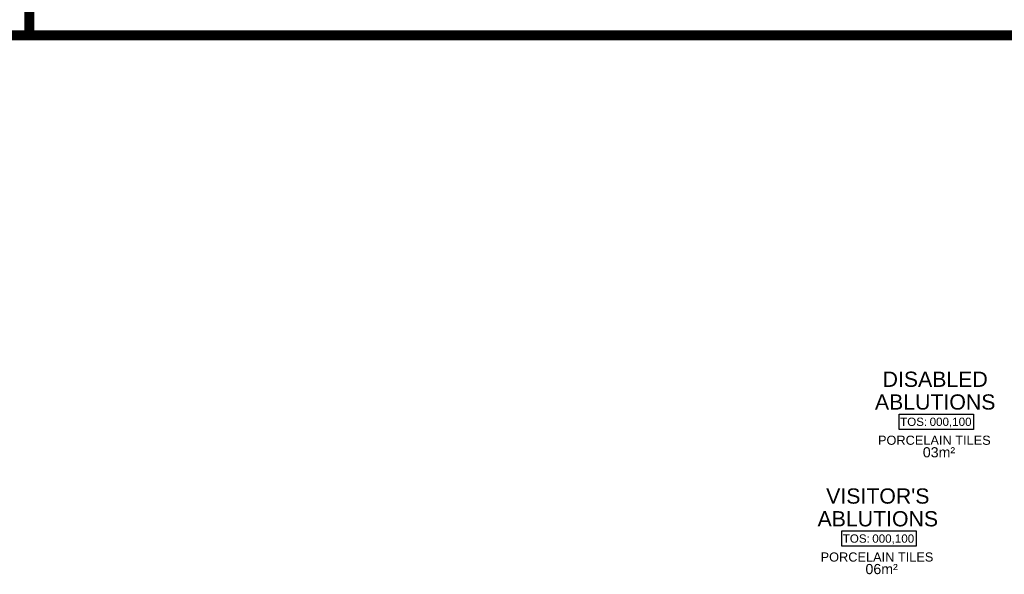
# Model space of a CAD drawing. Header units: millimetres. Extents: x -115474967 to 444143, y -74377 to 241828222.
# Tile 190 of 256: x -84791 to -75088, y 237857 to 243320. Entities that reach past the tile are written whole.
import ezdxf
from ezdxf.enums import TextEntityAlignment as Align

# ---------------------------------------------------------------- set-up
doc = ezdxf.new("R2010")
doc.units = ezdxf.units.MM
doc.header["$MEASUREMENT"] = 0
for name, color, linetype in [('00-1 FloorFinish', 1, 'Continuous'), ('00-1 FloorLevel', 7, 'Continuous'), ('A-DOOR NUMBERS', 7, 'Continuous')]:
    doc.layers.add(name, color=color, linetype=linetype)
doc.layers.add('00-1 Labels', color=4, linetype='Continuous', lineweight=35)
doc.layers.add('0_cons_01', color=40, linetype='Continuous', lineweight=0, plot=False)
doc.styles.add('ARIAL', font='arial.ttf')

# ---------------------------------------------------------------- blocks, each defined once
blk = doc.blocks.new('Room Tags')
at = {"layer": '00-1 FloorLevel', "color": 2}
blk.add_lwpolyline([(-571, -76), (646, -76), (646, -325), (-571, -325)], close=True, dxfattribs=at)
at = {"layer": '00-1 FloorFinish', "style": 'ARIAL'}
blk.add_attdef('F-FINISH', text='', height=150, dxfattribs=at).set_placement((5, -578), align=Align.CENTER)
at = {"layer": '00-1 FloorLevel', "style": 'ARIAL'}
blk.add_text('TOS:', height=136.4, dxfattribs=at).set_placement((-557, -200), align=Align.MIDDLE_LEFT)
blk.add_attdef('000,000', text='', height=136, dxfattribs=at).set_placement((607, -200), align=Align.MIDDLE_RIGHT)
at = {"layer": '00-1 Labels', "style": 'ARIAL'}
for tag, p in [('ROOM1?', (19, 746)), ('ROOM2?', (19, 373)), ('ROOM3?', (19, 0))]:
    blk.add_attdef(tag, text='', height=250, dxfattribs=at).set_placement(p, align=Align.CENTER)

msp = doc.modelspace()

# ---------------------------------------------------------------- linework, layer by layer
at = {"layer": '0_cons_01', "const_width": 100}
for points in [[(-84695.2039, 243166.19105), (-106265.70573, 243166.19105), (-106265.70573, 254090.94116), (-84695.2039, 254090.94116)], [(-84695.2039, 254090.94107), (-52573.99192, 254090.94107), (-52573.99192, 243166.19105), (-84695.2039, 243166.19105)]]:
    msp.add_lwpolyline(points, close=True, dxfattribs=at)

# ---------------------------------------------------------------- block references
ref = msp.add_blockref('Room Tags', (-75780.34881, 239479.56906), dxfattribs=dict(xscale=0.6000000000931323, yscale=0.6000000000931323, zscale=0.6000000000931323))
ref.add_attrib('ROOM2?', 'DISABLED', dxfattribs={"layer": '00-1 Labels', "height": 150, "style": 'ARIAL'}).set_placement((-75768.94881, 239703.43086), align=Align.CENTER)
ref.add_attrib('ROOM3?', 'ABLUTIONS', dxfattribs={"layer": '00-1 Labels', "height": 150, "style": 'ARIAL'}).set_placement((-75768.94881, 239479.56906), align=Align.CENTER)
ref.add_attrib('000,000', '000,100', dxfattribs={"layer": '00-1 FloorLevel', "height": 81.818182, "style": 'ARIAL'}).set_placement((-75410.49815, 239359.46332), align=Align.MIDDLE_RIGHT)
ref.add_attrib('F-FINISH', 'PORCELAIN TILES', dxfattribs={"layer": '00-1 FloorFinish', "height": 90, "style": 'ARIAL'}).set_placement((-75777.30028, 239132.76955), align=Align.CENTER)
ref = msp.add_blockref('Room Tags', (-76345.55458, 238329.29289), dxfattribs=dict(xscale=0.6000000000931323, yscale=0.6000000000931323, zscale=0.6000000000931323))
ref.add_attrib('ROOM2?', "VISITOR'S", dxfattribs={"layer": '00-1 Labels', "height": 150, "style": 'ARIAL'}).set_placement((-76334.15458, 238553.15469), align=Align.CENTER)
ref.add_attrib('ROOM3?', 'ABLUTIONS', dxfattribs={"layer": '00-1 Labels', "height": 150, "style": 'ARIAL'}).set_placement((-76334.15458, 238329.29289), align=Align.CENTER)
ref.add_attrib('000,000', '000,100', dxfattribs={"layer": '00-1 FloorLevel', "height": 81.818182, "style": 'ARIAL'}).set_placement((-75975.70393, 238209.18714), align=Align.MIDDLE_RIGHT)
ref.add_attrib('F-FINISH', 'PORCELAIN TILES', dxfattribs={"layer": '00-1 FloorFinish', "height": 90, "style": 'ARIAL'}).set_placement((-76342.50606, 237982.49338), align=Align.CENTER)

# ---------------------------------------------------------------- texts
at = {"layer": 'A-DOOR NUMBERS', "color": 1, "char_height": 100, "attachment_point": 1, "style": 'ARIAL'}
for s, insert, width in [('03m²', (-75890.63835, 239109.19954), 368.7390275), ('06m²', (-76455.84413, 237958.92337), 374.3282376)]:
    msp.add_mtext(s, dxfattribs=dict(at, insert=insert, width=width))

doc.saveas('drawing.dxf')
